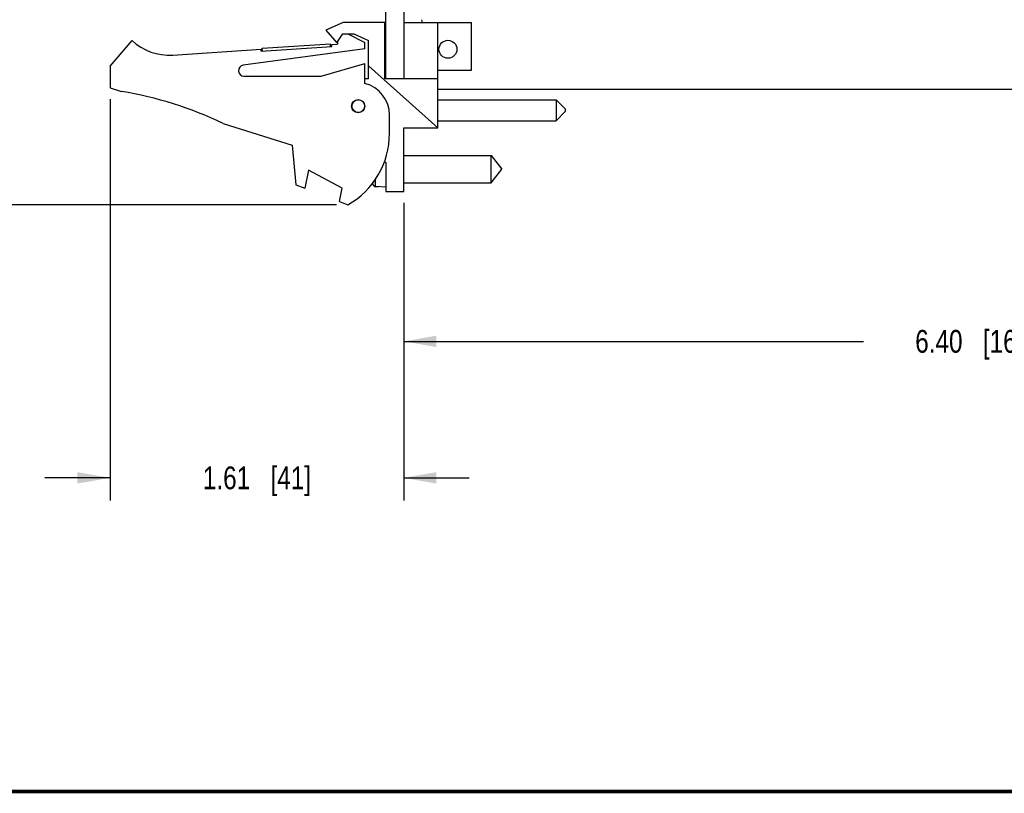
# Model space of a CAD drawing. Header units: inches. Extents: x 0.2 to 16.8, y 0.1 to 10.8.
# Tile 16 of 30: x 5.9 to 11.3, y 0.2 to 4.5. Entities that reach past the tile are written whole.
import ezdxf

# ---------------------------------------------------------------- set-up
doc = ezdxf.new("R2010")
doc.units = ezdxf.units.IN
doc.header["$LTSCALE"] = 0.935
doc.header["$MEASUREMENT"] = 0
doc.layers.get('0').update_dxf_attribs({"linetype": 'CONTINUOUS'})
doc.layers.add('02___PRT_ALL_AXES', color=7, linetype='CONTINUOUS')
doc.layers.add('DIMENSIONS', color=7, linetype='CONTINUOUS')
doc.styles.get("Standard").update_dxf_attribs({"font": 'txt', "width": 0.8})
doc.dimstyles.new('DIMSTYLE_1', dxfattribs={"dimtxt": 0.125, "dimasz": 0.18, "dimexe": 0.125, "dimexo": 0.0625, "dimgap": 0.0625, "dimtad": 0, "dimtih": 1, "dimtoh": 1, "dimzin": 4, "dimdsep": 46, "dimtxsty": 'STANDARD', "dimblk": '_FILLED', "dimblk1": '_FILLED', "dimblk2": '_FILLED', "dimcen": 0.09, "dimadec": 0, "dimazin": 0, "dimtp": 0.001, "dimtm": 0.001, "dimtfac": 1, "dimtofl": 0, "dimtmove": 0, "dimatfit": 3, "dimldrblk": '_FILLED', "dimfxl": 1, "dimtolj": 1, "dimtzin": 4, "dimarcsym": 0})

# ---------------------------------------------------------------- blocks, each defined once
blk = doc.blocks.new('_FILLED')
at = {"color": 0, "linetype": 'BYBLOCK'}
blk.add_solid([(0, 0), (-1, 0.174), (-1, -0.174)], dxfattribs=at)
blk = doc.blocks.new('*D1')
at = {"layer": 'DIMENSIONS', "color": 2, "linetype": 'CONTINUOUS'}
for p, q in [((14.3966, 4.1338), (14.3966, 2.6064)), ((7.9942, 3.4919), (7.9942, 2.6064)), ((7.9942, 2.7314), (10.5204, 2.7314)), ((14.3966, 2.7314), (11.8704, 2.7314))]:
    blk.add_line(p, q, dxfattribs=at)
at = {"layer": 'DIMENSIONS', "color": 2, "linetype": 'CONTINUOUS', "xscale": 0.18, "yscale": 0.18, "zscale": 0.18, "rotation": 180}
blk.add_blockref('_FILLED', (7.9942, 2.7314), dxfattribs=at)
at = {"layer": 'DIMENSIONS', "color": 2, "linetype": 'CONTINUOUS', "xscale": 0.18, "yscale": 0.18, "zscale": 0.18}
blk.add_blockref('_FILLED', (14.3966, 2.7314), dxfattribs=at)
at = {"layer": 'DIMENSIONS', "color": 2, "linetype": 'CONTINUOUS', "insert": (11.1954, 2.7939), "char_height": 0.125, "width": 1.225, "attachment_point": 2, "line_spacing_factor": 0.9}
blk.add_mtext('6.40{\\Ftxt.shx;\\W1.000000;\\H0.125000; }[162.6]', dxfattribs=at)
blk = doc.blocks.new('*D2')
at = {"layer": 'DIMENSIONS', "color": 2, "linetype": 'CONTINUOUS'}
for p, q in [((6.3812, 4.0609), (6.3812, 1.8564)), ((7.9942, 3.4919), (7.9942, 1.8564)), ((6.3812, 1.9814), (6.0212, 1.9814)), ((7.9942, 1.9814), (8.3542, 1.9814))]:
    blk.add_line(p, q, dxfattribs=at)
at = {"layer": 'DIMENSIONS', "color": 2, "linetype": 'CONTINUOUS', "xscale": 0.18, "yscale": 0.18, "zscale": 0.18}
blk.add_blockref('_FILLED', (6.3812, 1.9814), dxfattribs=at)
at = {"layer": 'DIMENSIONS', "color": 2, "linetype": 'CONTINUOUS', "xscale": 0.18, "yscale": 0.18, "zscale": 0.18, "rotation": 180}
blk.add_blockref('_FILLED', (7.9942, 1.9814), dxfattribs=at)
at = {"layer": 'DIMENSIONS', "color": 2, "linetype": 'CONTINUOUS', "insert": (7.1877, 2.0439), "char_height": 0.125, "width": 0.925, "attachment_point": 2, "line_spacing_factor": 0.9}
blk.add_mtext('1.61{\\Ftxt.shx;\\W1.000000;\\H0.125000; }[41]', dxfattribs=at)
blk = doc.blocks.new('*D3')
at = {"layer": 'DIMENSIONS', "color": 2, "linetype": 'CONTINUOUS'}
for p, q in [((7.8337, 8.6191), (5.5062, 8.6191)), ((5.6312, 8.6191), (5.6312, 6.1753)), ((5.6312, 3.4814), (5.6312, 5.9253)), ((7.6247, 3.4814), (5.5062, 3.4814))]:
    blk.add_line(p, q, dxfattribs=at)
at = {"layer": 'DIMENSIONS', "color": 2, "linetype": 'CONTINUOUS', "xscale": 0.18, "yscale": 0.18, "zscale": 0.18}
for p, rotation in [((5.6312, 8.6191), 90), ((5.6312, 3.4814), 270)]:
    blk.add_blockref('_FILLED', p, dxfattribs=dict(at, rotation=rotation))
at = {"layer": 'DIMENSIONS', "color": 2, "linetype": 'CONTINUOUS', "insert": (5.6312, 6.1128), "char_height": 0.125, "width": 1.225, "attachment_point": 2, "line_spacing_factor": 0.9}
blk.add_mtext('5.14{\\Ftxt.shx;\\W1.000000;\\H0.125000; }[130.5]', dxfattribs=at)

msp = doc.modelspace()

# ---------------------------------------------------------------- linework, layer by layer
at = {"color": 7, "linetype": 'CONTINUOUS'}
for p, q in [((7.8962, 4.1761), (7.8962, 8.6191)), ((7.9962, 4.1734), (7.9962, 8.6191)), ((7.6612, 4.4834), (7.5662, 4.4404)), ((7.5662, 4.4404), (7.6262, 4.3704)), ((7.8912, 4.4834), (7.6612, 4.4834)), ((7.8912, 4.1734), (7.8912, 4.4834)), ((7.9962, 4.4834), (8.3662, 4.4834)), ((8.1822, 3.9044), (8.1822, 4.4834)), ((8.3662, 4.2204), (8.3662, 4.4834)), ((6.3812, 4.2434), (6.5012, 4.3834)), ((7.6262, 4.3704), (7.6594, 4.4204)), ((7.6594, 4.4204), (7.7194, 4.4204)), ((7.6872, 4.4204), (7.7812, 4.3734)), ((7.7194, 4.4204), (7.8012, 4.3834)), ((7.8012, 4.1734), (7.8012, 4.3834)), ((6.7248, 4.304), (7.2101, 4.3358)), ((7.7812, 4.3384), (7.1122, 4.2481)), ((7.2108, 4.3258), (7.2101, 4.3358)), ((7.2108, 4.3258), (7.6, 4.3513)), ((7.2173, 4.3413), (7.5915, 4.3658)), ((7.2183, 4.3263), (7.2173, 4.3413)), ((7.5925, 4.3508), (7.5915, 4.3658)), ((7.5993, 4.3613), (7.6312, 4.3634)), ((7.6, 4.3513), (7.5993, 4.3613)), ((7.6312, 4.3779), (7.6312, 4.3634)), ((7.7812, 4.3384), (7.7812, 4.3734)), ((6.3812, 4.2434), (6.3812, 4.1234)), ((7.5412, 4.1884), (7.7812, 4.2584)), ((7.7812, 4.1484), (7.7812, 4.2584)), ((8.1822, 3.9044), (7.8012, 4.245)), ((7.1162, 4.1884), (7.5412, 4.1884)), ((7.8012, 4.1734), (7.7812, 4.1734)), ((8.1822, 4.1734), (7.8912, 4.1734)), ((7.8962, 4.1761), (7.9962, 4.1761)), ((8.1822, 4.2204), (8.3662, 4.2204)), ((6.3812, 4.1234), (6.4432, 4.1039)), ((8.1822, 4.0582), (8.8322, 4.0582)), ((8.8822, 4.0082), (8.8322, 4.0582)), ((8.8322, 4.0582), (8.8322, 3.9432)), ((8.8822, 4.0082), (8.8822, 3.9932)), ((7.9162, 3.8734), (7.9162, 3.9741)), ((8.8822, 3.9932), (8.8322, 3.9432)), ((7.0012, 3.9281), (7.3812, 3.8084)), ((7.9942, 3.5544), (7.9942, 3.9044)), ((7.9942, 3.9044), (8.1822, 3.9044)), ((8.1822, 3.9432), (8.8322, 3.9432)), ((7.3812, 3.8084), (7.4012, 3.5914)), ((7.8893, 3.7202), (7.8962, 3.7144)), ((7.8962, 3.7144), (7.8962, 3.5544)), ((7.4712, 3.6722), (7.4512, 3.5722)), ((7.6552, 3.5722), (7.4712, 3.6722)), ((7.4012, 3.5914), (7.4512, 3.5722)), ((7.6406, 3.4993), (7.6552, 3.5722)), ((7.8248, 3.5932), (7.8248, 3.6016)), ((7.8391, 3.5817), (7.8391, 3.6216)), ((7.8391, 3.5827), (7.8417, 3.5825)), ((7.8962, 3.5784), (7.8391, 3.5817)), ((7.8417, 3.5825), (7.8444, 3.5824)), ((7.8444, 3.5824), (7.847, 3.5822)), ((7.847, 3.5822), (7.8496, 3.5821)), ((7.8496, 3.5821), (7.8523, 3.5819)), ((7.8523, 3.5819), (7.8549, 3.5818)), ((7.8549, 3.5818), (7.8549, 3.5808)), ((7.8962, 3.5544), (7.9942, 3.5544)), ((7.6406, 3.4993), (7.6872, 3.4814))]:
    msp.add_line(p, q, dxfattribs=at)
at = {"color": 7, "linetype": 'CONTINUOUS', "const_width": 0.02}
msp.add_lwpolyline([(0.25, 0.2586), (16.75, 0.2586)], dxfattribs=at)
at = {"color": 7, "linetype": 'CONTINUOUS'}
for centre, radius in [((8.2372, 4.3358), 0.0492), ((7.7442, 4.0234), 0.0365), ((7.7442, 4.0234), 0.035)]:
    msp.add_circle(centre, radius, dxfattribs=at)
for centre, radius, start, end in [((6.7052, 4.6034), 0.3, 227.1666, 273.7467), ((7.1162, 4.2184), 0.03, 97.6845, 270), ((7.7362, 3.9741), 0.18, 0, 75.5225), ((6.1199, 2.1039), 2.026, 64.2145, 80.8167), ((7.4662, 3.8734), 0.45, 299.4136, 360), ((8.1266, 3.6764), 0.313, 194.2391, 195.4149), ((8.1266, 3.6764), 0.3127, 194.1969, 195.2119), ((7.8404, 3.5986), 0.0161, 195.2154, 202.8445), ((7.84, 3.5974), 0.0157, 195.4149, 266.6961), ((7.84, 3.5983), 0.0156, 258.7886, 266.6528)]:
    msp.add_arc(centre, radius, start, end, dxfattribs=at)
msp.add_open_spline([(7.837, 3.583), (7.8357, 3.5832), (7.8333, 3.584), (7.83, 3.5861), (7.8273, 3.5889), (7.826, 3.5911), (7.8255, 3.5923)], degree=3, knots=[0, 0, 0, 0, 0.249994, 0.49999, 0.74999, 1, 1, 1, 1], dxfattribs=at)
at = {"layer": '02___PRT_ALL_AXES', "color": 7, "linetype": 'CONTINUOUS'}
for p, q in [((8.1822, 4.1173), (14.3176, 4.1173)), ((7.9942, 3.7514), (8.4742, 3.7514)), ((8.4742, 3.7514), (8.5342, 3.6764)), ((8.4742, 3.6014), (8.4742, 3.7514)), ((8.4742, 3.6014), (8.5342, 3.6764)), ((7.9942, 3.6014), (8.4742, 3.6014))]:
    msp.add_line(p, q, dxfattribs=at)
msp.add_arc((8.0498, 4.4804), 0.0469, 3.6426, 22.4085, dxfattribs=at)

# ---------------------------------------------------------------- dimensions: what is measured, and where the dimension line sits
at = {"layer": 'DIMENSIONS', "color": 2, "linetype": 'CONTINUOUS'}
for base, p1, p2, angle, picture, middle in [((5.6312, 8.6191), (7.6872, 3.4814), (7.8962, 8.6191), 90, '*D3', (5.6312, 6.0503)), ((7.9942, 2.7314), (14.3966, 4.1963), (7.9942, 3.5544), 180, '*D1', (11.1954, 2.7314)), ((6.3812, 1.9814), (7.9942, 3.5544), (6.3812, 4.1234), 180, '*D2', (7.1877, 1.9814))]:
    dim = msp.add_linear_dim(base=base, p1=p1, p2=p2, angle=angle, dimstyle='DIMSTYLE_1', dxfattribs=at)
    dim.commit()
    dim.dimension.update_dxf_attribs({"geometry": picture, "text_midpoint": middle, "dimtype": 160})

doc.saveas('drawing.dxf')
